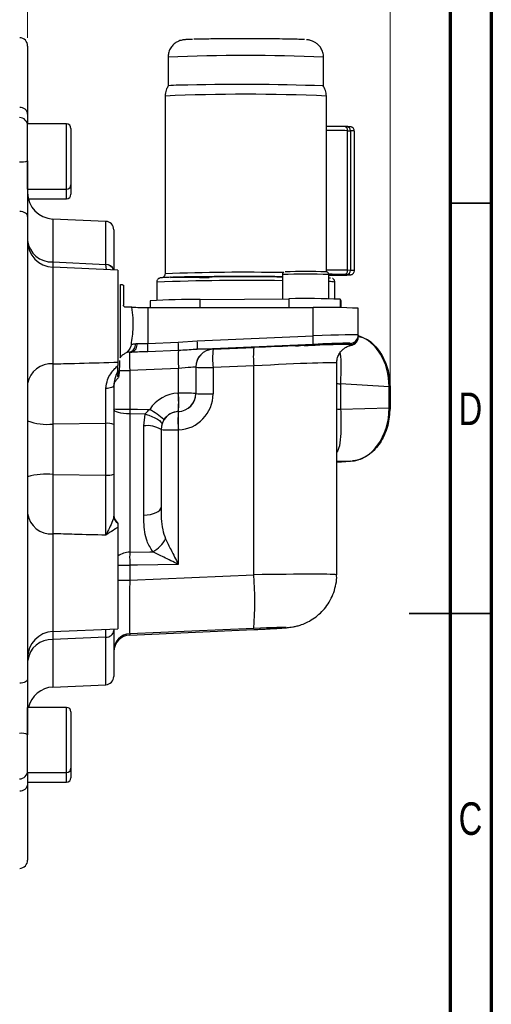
# Model space of a CAD drawing. Header units: inches. Extents: x 0.6 to 16.3, y 0.2 to 11.5.
# Tile 17 of 18: x 14.1 to 16.3, y 4 to 8.7. Entities that reach past the tile are written whole.
import ezdxf

# ---------------------------------------------------------------- set-up
doc = ezdxf.new("R2010")
doc.units = ezdxf.units.IN
doc.header["$MEASUREMENT"] = 0
doc.styles.add('SLDTEXTSTYLE0', font='TXT', dxfattribs={"width": 0.75})
doc.dimstyles.new('SLDDIMSTYLE0', dxfattribs={"dimtxt": 0.137795, "dimasz": 0.14, "dimexe": 0, "dimexo": 0.0625, "dimgap": 0.034449, "dimtad": 0, "dimdec": 1, "dimlfac": 1.5, "dimrnd": 1e-09, "dimzin": 12, "dimdsep": 46, "dimtxsty": 'SLDTEXTSTYLE0', "dimblk1": 'CLOSED', "dimblk2": 'CLOSED', "dimsah": 1, "dimcen": 0.09, "dimadec": 0, "dimazin": 3, "dimtfac": 1, "dimtdec": 1, "dimtofl": 0, "dimtmove": 0, "dimatfit": 3, "dimldrblk": 'CLOSED', "dimfxl": 0, "dimfrac": 2, "dimtolj": 1, "dimtzin": 12, "dimarcsym": 0})
doc.dimstyles.new('SLDDIMSTYLE1', dxfattribs={"dimtxt": 0.137795, "dimasz": 0.14, "dimexe": 0, "dimexo": 0.0625, "dimgap": 0.034449, "dimtad": 0, "dimdec": 1, "dimlfac": 1.5, "dimrnd": 1e-09, "dimzin": 12, "dimdsep": 46, "dimtxsty": 'SLDTEXTSTYLE0', "dimblk1": 'CLOSED', "dimblk2": 'CLOSED', "dimsah": 1, "dimcen": 0.09, "dimadec": 0, "dimazin": 3, "dimtfac": 1, "dimtofl": 0, "dimtmove": 0, "dimatfit": 3, "dimldrblk": 'CLOSED', "dimfxl": 0, "dimfrac": 2, "dimtolj": 1, "dimtzin": 12, "dimarcsym": 0})

# ---------------------------------------------------------------- blocks, each defined once
blk = doc.blocks.new('_Closed')
at = {"color": 0, "linetype": 'ByBlock', "lineweight": -2}
for p, q in [((-1, 0.166667), (0, 0)), ((-1, 0.166667), (-1, -0.166667)), ((0, 0), (-1, -0.166667)), ((0, 0), (-1, 0))]:
    blk.add_line(p, q, dxfattribs=at)
blk = doc.blocks.new('_D_2')
at = {"color": 7, "linetype": 'Continuous', "lineweight": 0}
for p, q in [((13.145, 9.285), (13.103, 9.285)), ((13.103, 9.285), (13.103, 9.0662)), ((13.3486, 9.285), (13.3906, 9.285)), ((13.3906, 9.285), (13.3906, 9.0662)), ((14.1134, 8.6083), (14.1134, 9.1259)), ((12.3971, 9.0865), (12.9822, 9.0865)), ((14.1134, 9.0865), (13.5114, 9.0865)), ((13.103, 9.0662), (13.145, 9.0662)), ((13.3906, 9.0662), (13.3486, 9.0662))]:
    blk.add_line(p, q, dxfattribs=at)
at = {"color": 7, "linetype": 'Continuous', "lineweight": 18, "xscale": 0.14, "yscale": 0.14, "rotation": 180.0000000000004}
blk.add_blockref('_Closed', (12.3971, 9.0865), dxfattribs=at)
at = {"color": 7, "linetype": 'Continuous', "lineweight": 18, "xscale": 0.14, "yscale": 0.14}
blk.add_blockref('_Closed', (14.1134, 9.0865), dxfattribs=at)
at = {"color": 7, "linetype": 'Continuous', "lineweight": 18, "char_height": 0.1378, "attachment_point": 1, "style": 'SLDTEXTSTYLE0'}
for s, insert in [('65', (13.145, 9.2439)), ('2.6', (13.1196, 9.0377))]:
    blk.add_mtext(s, dxfattribs=dict(at, insert=insert))
blk = doc.blocks.new('_D_3')
at = {"color": 7, "linetype": 'Continuous', "lineweight": 0}
for p, q in [((13.5365, 9.8035), (13.4946, 9.8035)), ((13.4946, 9.8035), (13.4946, 9.5848)), ((13.842, 9.8035), (13.884, 9.8035)), ((13.884, 9.8035), (13.884, 9.5848)), ((12.3971, 9.6239), (12.3971, 9.6444)), ((15.8524, 6.9455), (15.8524, 9.6444)), ((12.3971, 9.6051), (13.3737, 9.6051)), ((15.8524, 9.6051), (14.0048, 9.6051)), ((13.4946, 9.5848), (13.5365, 9.5848)), ((13.884, 9.5848), (13.842, 9.5848))]:
    blk.add_line(p, q, dxfattribs=at)
at = {"color": 7, "linetype": 'Continuous', "lineweight": 18, "xscale": 0.14, "yscale": 0.14, "rotation": 180.0000000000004}
blk.add_blockref('_Closed', (12.3971, 9.6051), dxfattribs=at)
at = {"color": 7, "linetype": 'Continuous', "lineweight": 18, "xscale": 0.14, "yscale": 0.14}
blk.add_blockref('_Closed', (15.8524, 9.6051), dxfattribs=at)
at = {"color": 7, "linetype": 'Continuous', "lineweight": 18, "char_height": 0.1378, "attachment_point": 1, "style": 'SLDTEXTSTYLE0'}
for s, insert in [('132', (13.5365, 9.7624)), ('5.2', (13.562, 9.5562))]:
    blk.add_mtext(s, dxfattribs=dict(at, insert=insert))

msp = doc.modelspace()

# ---------------------------------------------------------------- linework, layer by layer
at = {"color": 7, "linetype": 'Continuous', "lineweight": 70}
for p, q in [((16.3386, 11.4961), (16.3386, 0.1969)), ((16.1417, 11.2992), (16.1417, 0.3937))]:
    msp.add_line(p, q, dxfattribs=at)
at = {"color": 7, "linetype": 'Continuous', "lineweight": 25}
for p, q in [((14.9047, 8.6012), (14.9021, 8.6011)), ((14.1134, 8.5689), (14.1134, 8.2415)), ((14.7873, 8.5156), (14.7873, 8.3777)), ((15.5329, 8.3777), (15.5329, 8.5156)), ((14.773, 8.3289), (14.773, 7.4763)), ((15.5473, 7.4842), (15.5473, 8.3289)), ((14.3001, 8.1951), (14.1134, 8.1951)), ((14.1134, 7.8824), (14.1134, 8.1951)), ((14.3214, 8.1738), (14.3214, 7.9038)), ((15.6323, 8.1828), (15.6317, 8.1828)), ((15.6454, 8.1824), (15.6323, 8.1828)), ((15.6491, 7.493), (15.6491, 8.163)), ((15.6491, 8.163), (15.6623, 8.1626)), ((15.6623, 8.1626), (15.6623, 7.4927)), ((15.6813, 7.4915), (15.6813, 8.1614)), ((14.3214, 7.9038), (14.3214, 7.8576)), ((14.1134, 7.8824), (14.3001, 7.8824)), ((14.1169, 7.8362), (14.3001, 7.8362)), ((14.1134, 7.7518), (14.1134, 5.5338)), ((14.4885, 7.7279), (14.2346, 7.739)), ((14.5268, 7.688), (14.5268, 7.4934)), ((14.1134, 7.5704), (14.1134, 7.5704)), ((14.2346, 7.5332), (14.4885, 7.5216)), ((14.4885, 7.5202), (14.4885, 7.5216)), ((14.5468, 7.494), (14.2346, 7.5077)), ((14.5468, 7.494), (14.5468, 7.0521)), ((15.3358, 7.4723), (15.3358, 7.3564)), ((15.5589, 7.3563), (15.5589, 7.4723)), ((15.5589, 7.4693), (15.5952, 7.4696)), ((15.6449, 7.4725), (15.6317, 7.4729)), ((15.6449, 7.4725), (15.657, 7.4719)), ((15.6623, 7.4927), (15.6491, 7.493)), ((14.5568, 7.4256), (14.5568, 7.0724)), ((14.559, 7.4237), (14.5568, 7.4256)), ((14.5686, 7.423), (14.559, 7.4237)), ((14.5686, 7.423), (14.5734, 7.4222)), ((14.5734, 7.4222), (14.5734, 7.326)), ((14.7329, 7.4363), (14.7329, 7.3489)), ((15.5873, 7.3557), (15.5873, 7.4363)), ((14.7018, 7.3462), (14.7018, 7.3151)), ((14.9409, 7.3528), (15.3676, 7.3566)), ((15.6184, 7.3462), (15.614, 7.3542)), ((15.6184, 7.3137), (15.6184, 7.3462)), ((14.614, 7.316), (14.5834, 7.316)), ((14.6897, 7.3151), (14.6897, 7.1416)), ((14.6897, 7.3151), (15.4833, 7.3145)), ((15.4833, 7.1784), (15.4833, 7.3145)), ((15.7001, 7.1824), (15.7001, 7.3108)), ((15.7001, 7.1824), (15.7001, 7.1767)), ((14.6111, 7.1368), (14.6073, 7.1236)), ((14.6897, 7.1416), (14.8362, 7.1479)), ((14.8362, 7.1479), (14.9276, 7.1545)), ((14.9276, 7.1545), (15.4833, 7.1784)), ((15.4833, 7.1378), (14.9276, 7.1139)), ((15.6619, 7.1367), (15.6619, 7.1425)), ((15.7001, 7.1767), (15.7001, 7.1732)), ((14.5888, 7.0991), (14.5801, 7.0938)), ((14.6033, 7.1004), (14.6138, 7.1009)), ((14.6033, 7.1006), (14.6033, 7.1004)), ((14.8365, 7.1083), (14.69, 7.102)), ((15.003, 7.1142), (15.1983, 7.1226)), ((15.003, 7.1148), (15.003, 7.1142)), ((14.5468, 7.0521), (14.5468, 7.0368)), ((15.5968, 6.0321), (15.5968, 7.0487)), ((14.5468, 7.0129), (14.5468, 7.0368)), ((14.8372, 7.0224), (14.6033, 7.0124)), ((14.6033, 7.0124), (14.6033, 6.8264)), ((14.8372, 6.9036), (14.8372, 7.0224)), ((14.9201, 7.0283), (14.9201, 6.9022)), ((15.1983, 7.0346), (15.003, 7.0262)), ((15.003, 7.0262), (15.003, 6.9001)), ((15.1983, 6.0322), (15.1983, 7.0346)), ((15.6156, 6.9488), (15.6156, 6.8272)), ((15.848, 6.9341), (15.6156, 6.9488)), ((14.8363, 6.9036), (14.8372, 6.9036)), ((14.9201, 6.9022), (14.9201, 6.9016)), ((15.848, 6.8328), (15.848, 6.9341)), ((15.8524, 6.934), (15.8524, 6.9061)), ((15.8524, 6.9061), (15.8524, 6.9061)), ((15.8524, 6.9061), (15.8524, 6.8327)), ((14.6033, 6.8264), (14.6033, 6.8037)), ((14.6033, 6.8037), (14.6033, 6.1407)), ((14.6779, 6.8032), (14.6033, 6.8037)), ((14.6706, 6.7462), (14.6779, 6.8032)), ((14.8372, 6.8156), (14.8363, 6.8156)), ((14.8363, 6.8156), (14.8363, 6.8151)), ((14.8363, 6.8151), (14.8372, 6.8151)), ((14.8372, 6.8151), (14.8372, 6.8156)), ((15.6156, 6.8272), (15.848, 6.8328)), ((15.8524, 6.8327), (15.8524, 6.8312)), ((15.8524, 6.8312), (15.8524, 6.8312)), ((14.4885, 6.7585), (14.2346, 6.7555)), ((14.2346, 6.7555), (14.2346, 6.5139)), ((14.4885, 6.5104), (14.4885, 6.7585)), ((14.5268, 6.7534), (14.5268, 6.5142)), ((14.6706, 6.3186), (14.6706, 6.7462)), ((14.7571, 6.7541), (14.7534, 6.7294)), ((14.7534, 6.7294), (14.7534, 6.3571)), ((14.8363, 6.7271), (14.8363, 6.0822)), ((14.8372, 6.7271), (14.8363, 6.7271)), ((15.5989, 6.5733), (15.662, 6.577)), ((15.6001, 6.5734), (15.6632, 6.577)), ((15.6632, 6.577), (15.6727, 6.5783)), ((14.2346, 6.5139), (14.4885, 6.5104)), ((14.5468, 6.26), (14.5468, 5.7733)), ((14.6033, 6.0781), (14.6033, 6.0066)), ((14.6033, 6.0066), (15.1983, 6.0322)), ((14.2346, 5.7596), (14.5468, 5.7733)), ((14.5268, 5.7724), (14.5268, 5.7645)), ((14.5268, 5.7645), (14.5268, 5.5446)), ((15.1983, 5.7749), (14.6033, 5.7494)), ((14.6033, 5.7431), (15.1983, 5.7696)), ((14.4885, 5.7327), (14.2346, 5.7212)), ((14.6033, 5.7494), (14.6033, 5.7431)), ((14.1134, 5.6622), (14.1134, 5.6622)), ((14.2346, 5.4935), (14.4885, 5.5046)), ((14.3001, 5.3963), (14.1134, 5.3963)), ((14.1134, 5.0836), (14.1134, 5.3963)), ((14.3214, 5.3749), (14.3214, 5.1049)), ((14.3214, 5.1049), (14.3214, 5.0588)), ((14.1134, 5.0836), (14.3001, 5.0836)), ((14.1134, 5.0374), (14.3001, 5.0374)), ((14.1134, 5.0277), (14.1134, 4.6636))]:
    msp.add_line(p, q, dxfattribs=at)
at = {"color": 8, "linetype": 'Continuous', "lineweight": 25}
for p, q in [((14.3001, 7.8824), (14.3001, 8.1951)), ((14.3001, 7.8362), (14.3001, 7.8824)), ((14.2346, 7.739), (14.2346, 7.5332)), ((14.4885, 7.5216), (14.4885, 7.7279)), ((14.2346, 7.5332), (14.2342, 7.5075)), ((14.4917, 7.4964), (14.4885, 7.5202)), ((14.2346, 7.5077), (14.2346, 7.044)), ((14.9409, 7.3149), (14.9409, 7.3528)), ((15.3676, 7.3566), (15.3676, 7.3146)), ((15.614, 7.3542), (15.614, 7.3137)), ((15.6184, 7.3137), (15.6184, 7.3462)), ((15.662, 7.1329), (15.6675, 7.1339)), ((14.6033, 7.1006), (14.5886, 7.099)), ((14.6033, 7.1004), (14.5927, 7.0992)), ((15.662, 6.577), (15.5968, 6.5754)), ((14.2346, 6.229), (14.2346, 5.7596)), ((14.2346, 5.7212), (14.2346, 5.4935)), ((14.4885, 5.5046), (14.4885, 5.7327)), ((14.3001, 5.0836), (14.3001, 5.3963)), ((14.3001, 5.0374), (14.3001, 5.0836))]:
    msp.add_line(p, q, dxfattribs=at)
at = {"color": 7, "linetype": 'Continuous', "lineweight": 35}
for p, q in [((16.1417, 7.815), (16.3386, 7.815)), ((16.3386, 5.8465), (15.9449, 5.8465)), ((16.1417, 5.8465), (16.3386, 5.8465))]:
    msp.add_line(p, q, dxfattribs=at)
at = {"color": 7, "linetype": 'Continuous', "lineweight": 25, "flags": 128}
for points in [[(14.1134, 7.7518), (14.1127, 7.7562), (14.1106, 7.7604), (14.1071, 7.7644), (14.1023, 7.7678), (14.0966, 7.7707), (14.09, 7.7729), (14.0827, 7.7744), (14.0752, 7.775)], [(14.6033, 6.8037), (14.5882, 6.8043), (14.5738, 6.8057), (14.5605, 6.8078), (14.549, 6.8106), (14.5395, 6.8139), (14.5325, 6.8177), (14.5282, 6.8218), (14.5268, 6.826)], [(14.6033, 6.8264), (14.6402, 6.8262), (14.6991, 6.8258)], [(14.6779, 6.8032), (14.6944, 6.7979), (14.7101, 6.7919), (14.7243, 6.7853), (14.7365, 6.7785), (14.7462, 6.7717), (14.7531, 6.7652), (14.7567, 6.7593), (14.7571, 6.7541)], [(14.6706, 6.3186), (14.6869, 6.3197), (14.7025, 6.322), (14.7169, 6.3257), (14.7294, 6.3305), (14.7396, 6.3362), (14.7472, 6.3427), (14.7519, 6.3498), (14.7534, 6.3571)], [(14.6033, 6.1407), (14.6999, 6.1425), (14.7141, 6.1428)], [(14.8363, 6.0822), (14.6408, 6.0787), (14.6033, 6.0781)], [(14.1134, 5.5338), (14.1127, 5.5296), (14.1106, 5.5256), (14.1071, 5.5218), (14.1023, 5.5185), (14.0966, 5.5157), (14.09, 5.5136), (14.0827, 5.5122), (14.0752, 5.5117)]]:
    msp.add_lwpolyline(points, dxfattribs=at)
at = {"color": 7, "linetype": 'Continuous', "lineweight": 25}
for centre, radius, start, end in [((14.0734, 8.5689), 0.04, 360, 87.5), ((14.8299, 8.0954), 0.2856, 88.2282, 98.5763), ((15.1371, -2.675), 11.0598, 87.94909, 91.54594), ((15.1601, -0.4546), 8.7921, 87.47618, 92.52382), ((14.0768, 8.238), 0.0368, 5.4248, 92.5663), ((14.0734, 8.1861), 0.04, 0, 89), ((14.3001, 8.1738), 0.0213, 0, 90), ((14.0837, 8.0907), 0.0776, 262.9456, 292.5731), ((14.3001, 7.9038), 0.0213, 270, 0), ((14.2401, 7.8656), 0.1267, 180, 267.5), ((14.3001, 7.8576), 0.0213, 270, 0), ((14.4868, 7.688), 0.04, 360, 87.5), ((14.2285, 7.6487), 0.1157, 186.0334, 273.0291), ((14.2401, 7.6342), 0.1267, 180, 267.5), ((15.4474, 5.1476), 2.34, 87.5927, 92.4091), ((15.6301, 7.4919), 0.019, 274.8356, 3.5724), ((15.6433, 7.4915), 0.019, 274.8356, 3.5724), ((14.8957, 4.6725), 2.6806, 89.0333, 94.1487), ((15.4493, 3.0828), 4.2746, 87.7927, 91.0955), ((14.6812, 9.9115), 2.5964, 268.5164, 270.186), ((15.536, 4.0782), 3.2368, 87.0931, 90.9317), ((15.6601, 7.1824), 0.04, 272.4959, 359.9963), ((14.5948, 7.1357), 0.0361, 283.5248, 8.4378), ((14.6027, 7.1347), 0.0357, 288.0996, 10.6235), ((14.3322, 7.1189), 0.3582, 357.2969, 3.6356), ((14.4788, 7.1251), 0.3582, 357.2969, 3.6356), ((14.6879, 7.1342), 0.2406, 355.1574, 4.8426), ((15.2436, 7.1581), 0.2406, 355.1574, 4.8426), ((15.6601, 7.1767), 0.04, 272.4959, 359.9963), ((15.6601, 7.1732), 0.04, 280.6104, 359.997), ((15.6117, 7.0717), 0.776, 177.2969, 183.6356), ((15.0068, 7.0283), 0.0867, 92.4959, 179.9963), ((15.0068, 7.0276), 0.0867, 92.4959, 179.9963), ((15.5224, 7.0702), 0.5212, 175.1574, 184.8426), ((15.7176, 7.0786), 0.5212, 175.1574, 184.8426), ((14.2244, 6.932), 0.1124, 84.8149, 170.7733), ((14.9829, 8.2636), 1.2376, 267.0931, 270.9317), ((14.317, 6.8596), 0.5212, 355.1574, 4.8426), ((14.8573, 5.6662), 1.2376, 87.0931, 90.9317), ((14.3179, 6.8596), 0.5212, 355.1574, 4.8426), ((14.8334, 6.9022), 0.0867, 272.4959, 359.9963), ((14.9829, 8.1376), 1.2376, 267.0931, 270.9317), ((15.8246, 5.739), 1.1954, 88.6694, 88.8787), ((14.5847, 7.9687), 1.1424, 267.0931, 270.9317), ((14.4043, 6.3409), 0.5675, 50.1777, 58.7021), ((14.8401, 6.7285), 0.0867, 92.4959, 179.9963), ((15.3557, 6.7711), 0.5212, 175.1574, 184.8426), ((15.3566, 6.7711), 0.5212, 175.1574, 184.8426), ((15.8246, 5.6375), 1.1955, 88.6696, 88.8787), ((14.2057, 7.0079), 0.2541, 248.7107, 276.5274), ((14.4976, 6.6811), 0.078, 68.0624, 96.7066), ((14.6898, 6.6282), 0.1196, 57.8496, 99.2523), ((14.8162, 7.9645), 1.2376, 267.0931, 270.9317), ((15.598, 6.609), 0.0357, 271.3718, 273.2909), ((15.6611, 6.6127), 0.0357, 271.3718, 273.2909), ((14.2055, 6.1781), 0.3371, 85.0416, 105.8419), ((14.4977, 6.6123), 0.1022, 264.8419, 286.516), ((14.2256, 6.342), 0.1133, 188.2414, 274.5658), ((14.5668, 6.3174), 0.04, 180, 240), ((14.5663, 6.3147), 0.0396, 180.1037, 240.368), ((14.6536, 6.2633), 0.1348, 296.6457, 334.4225), ((13.6802, 5.9036), 1.5236, 355.1574, 4.8426), ((14.4908, 5.7688), 0.0362, 266.3253, 353.0764), ((14.2401, 5.6331), 0.1267, 92.5, 180), ((14.2274, 5.6067), 0.1147, 86.3966, 173.1772), ((14.6068, 5.6695), 0.08, 92.4959, 179.9963), ((14.6068, 5.6632), 0.08, 92.4047, 180), ((14.6068, 5.6632), 0.08, 92.4959, 179.9963), ((14.4868, 5.5446), 0.04, 272.5, 0), ((14.2401, 5.367), 0.1267, 92.5, 166.6146), ((14.3001, 5.3749), 0.0213, 0, 90), ((14.0836, 5.2075), 0.0644, 62.345, 98.4187), ((14.3001, 5.1049), 0.0213, 270, 0), ((14.0734, 5.0926), 0.04, 271, 0), ((14.3001, 5.0588), 0.0213, 270, 0), ((14.0772, 5.0316), 0.0365, 266.8775, 353.8409), ((14.0734, 4.6636), 0.04, 272.5, 0)]:
    msp.add_arc(centre, radius, start, end, dxfattribs=at)
at = {"color": 8, "linetype": 'Continuous', "lineweight": 25}
for centre, radius, start, end in [((15.1601, -0.2515), 8.7751, 87.565, 92.435), ((15.6304, 8.1642), 0.0187, 356.2739, 84.3301), ((15.6436, 8.1638), 0.0187, 356.2739, 84.3301), ((15.5431, 3.4479), 4.7162, 88.7123, 89.9496), ((15.6659, 8.068), 0.0946, 80.6225, 92.2161), ((14.49, 7.4839), 0.0377, 17.0219, 92.3023), ((14.4899, 7.4822), 0.0381, 19.5719, 91.9989), ((15.158, -2.6486), 10.1322, 88.95285, 92.17812), ((15.4473, 4.8726), 2.6021, 87.5431, 92.4569), ((15.5461, 3.0344), 4.4599, 88.6768, 89.9852), ((15.6659, 7.3978), 0.0949, 80.6446, 92.2015), ((15.1495, -3.3693), 10.8137, 89.01321, 92.20824), ((14.8683, 4.3214), 3.137, 87.8786, 91.2786), ((15.5613, 7.3045), 0.1343, 78.8135, 91.0284), ((14.5697, 7.1349), 0.0393, 309.4175, 343.2974), ((14.6026, 10.5975), 3.5851, 269.1876, 270.0109), ((15.6185, 7.3011), 0.3523, 266.4619, 269.5272), ((15.6185, 7.1795), 0.3523, 266.4619, 269.5272), ((14.6034, 6.0472), 0.0935, 90.049, 127.2649), ((14.6, 9.2405), 3.1624, 269.0362, 270.0601), ((14.6, 9.169), 3.1624, 269.0362, 270.0601)]:
    msp.add_arc(centre, radius, start, end, dxfattribs=at)
at = {"color": 7, "linetype": 'Continuous', "lineweight": 25}
for centre, major_axis, ratio, start_param, end_param in [((15.4734, 7.1743), (0.2267, 0.0082), 0.016481, 6.282593, 7.809756), ((14.6934, 7.146), (0.0867, 0.0055), 0.016435, 3.89953, 4.013235), ((15.4534, 7.1334), (0.0551, 0.0024), 0.01647, 4.473859, 10.189164), ((15.1763, 7.1133), (0.5033, 0.022), 0.01647, 0.266081, 1.017644), ((15.4752, 7.1343), (0.1867, 0.0082), 0.01647, 0.500115, 1.526444), ((15.654, 6.9314), (0.0088, 0.2532), 0.765616, 4.749458, 6.082251), ((14.6068, 7.0138), (-0.0034, 0.0866), 0.040884, 0.016638, 1.585532), ((14.6952, 7.106), (0.1267, 0.0055), 0.01647, 3.89986, 4.013565), ((14.8297, 7.1073), (0.1733, 0.0076), 0.01647, 6.282466, 7.252924), ((15.1763, 7.1133), (0.5033, 0.022), 0.01647, 1.079008, 1.526444), ((14.8334, 7.0207), (0.0867, 0.0076), 0.016377, 6.281755, 7.808918), ((14.8439, 6.7304), (0.1335, -0.1107), 0.999267, 2.306254, 3.251504), ((14.8334, 6.9017), (0.0641, -0.0584), 0.998554, 5.493952, 7.021116), ((14.8297, 6.9003), (0.1335, -0.1107), 0.999267, 5.447847, 6.97501), ((14.8401, 6.729), (0.0641, -0.0584), 0.998554, 2.35236, 3.297609), ((15.654, 6.8301), (0.0012, 0.2534), 0.765933, 3.189242, 4.726618), ((14.6068, 6.0031), (0.0034, 0.2537), 0.013942, 1.556984, 3.125877), ((15.1912, 5.7719), (0.1633, 0.0071), 0.01647, 4.755303, 7.809629)]:
    msp.add_ellipse(centre, major_axis=major_axis, ratio=ratio, start_param=start_param, end_param=end_param, dxfattribs=at)
at = {"color": 8, "linetype": 'Continuous', "lineweight": 25}
for centre, major_axis, ratio, start_param, end_param in [((15.4752, 7.1343), (0.1867, 0.0082), 0.01647, 6.282466, 6.7833), ((15.1801, 7.0268), (0.4167, 0.022), 0.016456, 6.282263, 7.80948), ((15.1801, 6.025), (0.4167, 0.0071), 0.016497, 6.282956, 7.810066)]:
    msp.add_ellipse(centre, major_axis=major_axis, ratio=ratio, start_param=start_param, end_param=end_param, dxfattribs=at)
at = {"color": 7, "linetype": 'Continuous', "lineweight": 25}
for points, knots in [([(14.9021, 8.6011), (14.8983, 8.601), (14.8862, 8.6007), (14.8753, 8.6001), (14.8662, 8.5994), (14.8592, 8.5985), (14.8504, 8.5969), (14.8379, 8.5928), (14.8238, 8.5854), (14.8091, 8.5731), (14.7965, 8.5557), (14.7884, 8.5359), (14.7881, 8.5219), (14.7879, 8.5157)], [0, 0, 0, 0, 0.09257, 0.298759, 0.41376, 0.476171, 0.535818, 0.588164, 0.656326, 0.739088, 0.826125, 0.922871, 1, 1, 1, 1]), ([(15.4426, 8.5999), (15.4403, 8.6001), (15.4341, 8.6006), (15.4084, 8.6015), (15.3659, 8.6024), (15.3214, 8.603), (15.2866, 8.6033), (15.2646, 8.6034), (15.2439, 8.6035), (15.224, 8.6036), (15.2069, 8.6037), (15.1896, 8.6037), (15.1778, 8.6037), (15.1704, 8.6037), (15.158, 8.6037), (15.1362, 8.6037), (15.1127, 8.6037), (15.0966, 8.6036), (15.0868, 8.6036), (15.0798, 8.6036), (15.0717, 8.6035), (15.0638, 8.6035), (15.0548, 8.6034), (15.0338, 8.6033), (15.0029, 8.603), (14.9646, 8.6025), (14.9337, 8.602), (14.918, 8.6016), (14.9106, 8.6014)], [0, 0, 0, 0, 0.0526179, 0.1455963, 0.244425, 0.3490984, 0.3834686, 0.4141842, 0.452189, 0.4771965, 0.5022043, 0.5272028, 0.5522008, 0.552967, 0.5590168, 0.6052635, 0.646521, 0.661018, 0.6755151, 0.6900123, 0.6922975, 0.7117201, 0.7259759, 0.7334841, 0.8089931, 0.8751807, 0.941244, 1, 1, 1, 1]), ([(15.5324, 8.5154), (15.5325, 8.5171), (15.5336, 8.5268), (15.5289, 8.5436), (15.5194, 8.5627), (15.5071, 8.5768), (15.4942, 8.5866), (15.4818, 8.5929), (15.4715, 8.5963), (15.4641, 8.598), (15.458, 8.5989), (15.4542, 8.5994), (15.4516, 8.5995), (15.4509, 8.5996)], [0, 0, 0, 0, 0.031552, 0.188766, 0.322895, 0.440991, 0.545484, 0.636511, 0.713311, 0.776049, 0.84399, 0.957392, 1, 1, 1, 1]), ([(14.7887, 8.3789), (14.7858, 8.3739), (14.7783, 8.361), (14.7733, 8.3435), (14.7736, 8.3317), (14.7737, 8.329)], [0, 0, 0, 0, 0.331285, 0.844157, 1, 1, 1, 1]), ([(15.5471, 8.3295), (15.5461, 8.3386), (15.5441, 8.3559), (15.5362, 8.3712), (15.5324, 8.3785)], [0, 0, 0, 0, 0.530542, 1, 1, 1, 1]), ([(14.1134, 8.2415), (14.1134, 8.2388), (14.1134, 8.2248), (14.1134, 8.207), (14.1134, 8.1983), (14.1134, 8.1951)], [0, 0, 0, 0, 0.132193, 0.680599, 1, 1, 1, 1]), ([(15.6005, 8.1834), (15.5984, 8.1834), (15.5913, 8.1835), (15.5778, 8.1836), (15.562, 8.1838), (15.5519, 8.1838), (15.5473, 8.1838)], [0, 0, 0, 0, 0.137271, 0.48032, 0.763512, 1, 1, 1, 1]), ([(15.6317, 8.1828), (15.623, 8.183), (15.6142, 8.1832), (15.6008, 8.1834), (15.6005, 8.1834)], [0, 0, 0, 0, 0.9783, 1, 1, 1, 1]), ([(15.681, 8.1616), (15.681, 8.1634), (15.6809, 8.1678), (15.6776, 8.1737), (15.6731, 8.1778), (15.6691, 8.1799), (15.6651, 8.1812), (15.6625, 8.1815), (15.6593, 8.1819), (15.6542, 8.1821), (15.6481, 8.1823), (15.6451, 8.1824)], [0, 0, 0, 0, 0.062433, 0.150916, 0.226941, 0.273252, 0.317919, 0.421742, 0.569256, 0.787687, 1, 1, 1, 1]), ([(14.1134, 8.019), (14.1134, 8.0141), (14.1134, 7.9886), (14.1134, 7.9414), (14.1134, 7.877), (14.1134, 7.8118), (14.1134, 7.772), (14.1134, 7.7518)], [0, 0, 0, 0, 0.053201, 0.273346, 0.499857, 0.74544, 1, 1, 1, 1]), ([(14.7727, 7.4765), (14.7726, 7.4745), (14.7725, 7.4701), (14.7693, 7.4643), (14.7651, 7.4603), (14.7602, 7.4576), (14.758, 7.4573), (14.7585, 7.4573), (14.7588, 7.4573)], [0, 0, 0, 0, 0.114213, 0.256163, 0.374032, 0.492176, 0.758272, 1, 1, 1, 1]), ([(15.3423, 7.4836), (15.3416, 7.4832), (15.3398, 7.4821), (15.3374, 7.4791), (15.3358, 7.4756), (15.336, 7.4732), (15.336, 7.4723)], [0, 0, 0, 0, 0.182496, 0.48174, 0.817189, 1, 1, 1, 1]), ([(15.5588, 7.4723), (15.5588, 7.4725), (15.5591, 7.4743), (15.558, 7.4774), (15.556, 7.4807), (15.5537, 7.4829), (15.5515, 7.4842), (15.5504, 7.4846), (15.5499, 7.4848)], [0, 0, 0, 0, 0.032005, 0.312854, 0.535215, 0.723468, 0.884261, 1, 1, 1, 1]), ([(15.6317, 7.4729), (15.6249, 7.4731), (15.6117, 7.4734), (15.5914, 7.4736), (15.5815, 7.4737)], [0, 0, 0, 0, 0.513116, 1, 1, 1, 1]), ([(15.5954, 7.4696), (15.5957, 7.4696), (15.602, 7.4697), (15.6132, 7.4698), (15.6279, 7.47), (15.6401, 7.4703), (15.6494, 7.4706), (15.6559, 7.4708), (15.6602, 7.4711), (15.6628, 7.4713), (15.6656, 7.4718), (15.6691, 7.4729), (15.6723, 7.4746), (15.676, 7.4775), (15.6796, 7.4825), (15.6815, 7.4878), (15.6811, 7.491), (15.681, 7.4917)], [0, 0, 0, 0, 0.006717, 0.13208, 0.259056, 0.382186, 0.498464, 0.604792, 0.69828, 0.777413, 0.82375, 0.848074, 0.868571, 0.897763, 0.938969, 0.986104, 1, 1, 1, 1]), ([(14.8045, 7.4596), (14.8027, 7.4595), (14.7944, 7.4593), (14.783, 7.4589), (14.7706, 7.4583), (14.7617, 7.4578), (14.7557, 7.4573), (14.7513, 7.4566), (14.7481, 7.4563), (14.7424, 7.4537), (14.7382, 7.4503), (14.7348, 7.4454), (14.7327, 7.4403), (14.7331, 7.437), (14.7332, 7.4361)], [0, 0, 0, 0, 0.047, 0.2151, 0.373632, 0.520171, 0.652085, 0.767565, 0.862442, 0.898587, 0.92495, 0.952972, 0.986964, 1, 1, 1, 1]), ([(14.8091, 7.4597), (14.8228, 7.4601), (14.8511, 7.4608), (14.9091, 7.4617), (14.9784, 7.4624), (15.0571, 7.4629), (15.1401, 7.4631), (15.2219, 7.463), (15.2882, 7.4627), (15.3237, 7.4624), (15.3358, 7.4623)], [0, 0, 0, 0, 0.123063, 0.253498, 0.389356, 0.528096, 0.666837, 0.802695, 0.933129, 1, 1, 1, 1]), ([(15.3358, 7.4623), (15.3237, 7.4624), (15.2881, 7.4627), (15.2219, 7.463), (15.1401, 7.4631), (15.0571, 7.4629), (14.9785, 7.4624), (14.9091, 7.4617), (14.8511, 7.4608), (14.8229, 7.4601), (14.8091, 7.4597)], [0, 0, 0, 0, 0.066928, 0.197355, 0.333204, 0.471936, 0.610668, 0.746517, 0.876944, 1, 1, 1, 1]), ([(15.5589, 7.4575), (15.5633, 7.4572), (15.5679, 7.4569), (15.5668, 7.4566), (15.5667, 7.4566)], [0, 0, 0, 0, 0.943301, 1, 1, 1, 1]), ([(15.587, 7.4366), (15.587, 7.4383), (15.5869, 7.4428), (15.5836, 7.4487), (15.579, 7.4529), (15.577, 7.4539), (15.576, 7.4543)], [0, 0, 0, 0, 0.200963, 0.528599, 0.783521, 1, 1, 1, 1]), ([(14.5834, 7.316), (14.5824, 7.3161), (14.5802, 7.3163), (14.5773, 7.3179), (14.575, 7.3203), (14.5737, 7.3231), (14.5735, 7.3251), (14.5734, 7.326)], [0, 0, 0, 0, 0.202146, 0.404171, 0.609672, 0.823738, 1, 1, 1, 1]), ([(14.6111, 7.1368), (14.6129, 7.15), (14.6166, 7.1768), (14.6207, 7.2203), (14.6201, 7.2676), (14.6161, 7.2991), (14.614, 7.316)], [0, 0, 0, 0, 0.232028, 0.470172, 0.716724, 1, 1, 1, 1]), ([(14.6111, 7.1368), (14.6121, 7.1372), (14.6164, 7.1389), (14.6245, 7.1401), (14.6306, 7.141)], [0, 0, 0, 0, 0.246012, 1, 1, 1, 1]), ([(14.6377, 7.1413), (14.6458, 7.1412), (14.6615, 7.1409), (14.6804, 7.1414), (14.6897, 7.1416)], [0, 0, 0, 0, 0.513147, 1, 1, 1, 1]), ([(15.6557, 7.1316), (15.6593, 7.1321), (15.6642, 7.1327), (15.6719, 7.1346), (15.6794, 7.1378), (15.6878, 7.1435), (15.6954, 7.1532), (15.7, 7.1639), (15.6996, 7.1709), (15.6994, 7.1731)], [0, 0, 0, 0, 0.420827, 0.565341, 0.65009, 0.733118, 0.835195, 0.948002, 1, 1, 1, 1]), ([(15.6675, 7.1339), (15.6671, 7.1345), (15.6665, 7.1355), (15.6632, 7.1364), (15.6619, 7.1367)], [0, 0, 0, 0, 0.602399, 1, 1, 1, 1]), ([(15.7007, 7.1753), (15.7102, 7.1735), (15.7412, 7.1675), (15.7869, 7.128), (15.8293, 7.0634), (15.8498, 6.994), (15.8517, 6.9498), (15.8524, 6.934)], [0, 0, 0, 0, 0.109983, 0.359958, 0.609974, 0.860053, 1, 1, 1, 1]), ([(14.5568, 7.0724), (14.5589, 7.0758), (14.5633, 7.0831), (14.5724, 7.09), (14.5786, 7.093), (14.5801, 7.0938)], [0, 0, 0, 0, 0.401517, 0.850199, 1, 1, 1, 1]), ([(14.6073, 7.1236), (14.6034, 7.1164), (14.5984, 7.1073), (14.5904, 7.1005), (14.5888, 7.0991)], [0, 0, 0, 0, 0.790499, 1, 1, 1, 1]), ([(14.69, 7.102), (14.6766, 7.1016), (14.65, 7.101), (14.6258, 7.1009), (14.6138, 7.1009)], [0, 0, 0, 0, 0.500637, 1, 1, 1, 1]), ([(14.9276, 7.1139), (14.9013, 7.112), (14.8711, 7.1099), (14.8405, 7.1084), (14.8365, 7.1083)], [0, 0, 0, 0, 0.870006, 1, 1, 1, 1]), ([(15.4405, 7.1319), (15.4345, 7.1317), (15.4245, 7.1313), (15.4168, 7.1311), (15.4137, 7.131)], [0, 0, 0, 0, 0.5937382, 1, 1, 1, 1]), ([(15.5974, 7.0481), (15.5976, 7.0551), (15.5979, 7.0695), (15.6059, 7.0891), (15.617, 7.1054), (15.6296, 7.1171), (15.6417, 7.1249), (15.6519, 7.1294), (15.6584, 7.1315), (15.6615, 7.1323), (15.6621, 7.1324), (15.6621, 7.1324)], [0, 0, 0, 0, 0.157865, 0.327137, 0.475841, 0.607871, 0.723339, 0.821836, 0.904658, 0.993914, 1, 1, 1, 1]), ([(14.2346, 7.044), (14.2344, 7.0208), (14.234, 6.9841), (14.2339, 6.9216), (14.2339, 6.8681), (14.2341, 6.8118), (14.2344, 6.7745), (14.2346, 6.7555)], [0, 0, 0, 0, 0.297372, 0.470528, 0.648701, 0.821843, 1, 1, 1, 1]), ([(14.2346, 7.044), (14.269, 7.0449), (14.3664, 7.0474), (14.4705, 7.0501), (14.5401, 7.0519), (14.5468, 7.0521)], [0, 0, 0, 0, 0.3309, 0.935937, 1, 1, 1, 1]), ([(14.5542, 7.06), (14.5541, 7.0552), (14.554, 7.0309), (14.5519, 6.9951), (14.5499, 6.984), (14.5488, 6.9785)], [0, 0, 0, 0, 0.109903, 0.554822, 1, 1, 1, 1]), ([(14.4887, 6.9262), (14.4907, 6.9406), (14.4958, 6.9775), (14.5221, 7.0125), (14.5419, 7.032), (14.5468, 7.0368)], [0, 0, 0, 0, 0.32392, 0.832885, 1, 1, 1, 1]), ([(14.5468, 7.0129), (14.5411, 6.9998), (14.5318, 6.9781), (14.5268, 6.9522), (14.5268, 6.9412), (14.5268, 6.9412)], [0, 0, 0, 0, 0.604784, 0.999985, 1, 1, 1, 1]), ([(14.5468, 7.0129), (14.5468, 7.0102), (14.5468, 7.0026), (14.5468, 6.9967), (14.5468, 6.993)], [0, 0, 0, 0, 0.3538973, 1, 1, 1, 1]), ([(14.5484, 6.9798), (14.5478, 6.9795), (14.5469, 6.979), (14.5468, 6.9893), (14.5468, 6.993)], [0, 0, 0, 0, 0.6472839, 1, 1, 1, 1]), ([(14.5268, 6.9312), (14.5271, 6.936), (14.5278, 6.9456), (14.5336, 6.96), (14.5411, 6.9712), (14.5476, 6.9761), (14.5498, 6.9778)], [0, 0, 0, 0, 0.283953, 0.570697, 0.853312, 1, 1, 1, 1]), ([(14.4885, 6.7585), (14.4886, 6.777), (14.4887, 6.8143), (14.4887, 6.8713), (14.4887, 6.9078), (14.4887, 6.9262)], [0, 0, 0, 0, 0.323955, 0.657307, 1, 1, 1, 1]), ([(14.5268, 6.9412), (14.5268, 6.9205), (14.5268, 6.8803), (14.5268, 6.8165), (14.5268, 6.7747), (14.5268, 6.7534)], [0, 0, 0, 0, 0.34265, 0.666628, 1, 1, 1, 1]), ([(14.6779, 6.8032), (14.6789, 6.8047), (14.6844, 6.8133), (14.6925, 6.8202), (14.6991, 6.8258)], [0, 0, 0, 0, 0.179004, 1, 1, 1, 1]), ([(15.8524, 6.8312), (15.8502, 6.8033), (15.8458, 6.7468), (15.8125, 6.6709), (15.7633, 6.6131), (15.7133, 6.5842), (15.6822, 6.5799), (15.6727, 6.5786)], [0, 0, 0, 0, 0.222349, 0.448504, 0.674625, 0.900689, 1, 1, 1, 1]), ([(14.7677, 6.7767), (14.7649, 6.772), (14.7614, 6.7659), (14.7584, 6.7583), (14.7576, 6.7556), (14.7571, 6.7541)], [0, 0, 0, 0, 0.633173, 0.795927, 1, 1, 1, 1]), ([(14.2346, 6.5139), (14.2344, 6.482), (14.234, 6.4315), (14.2339, 6.3647), (14.2339, 6.3143), (14.2341, 6.2676), (14.2344, 6.242), (14.2346, 6.229)], [0, 0, 0, 0, 0.2973717, 0.4705279, 0.6487008, 0.8218432, 1, 1, 1, 1]), ([(14.4885, 6.2222), (14.4886, 6.2456), (14.4887, 6.2822), (14.4888, 6.3453), (14.4887, 6.4093), (14.4886, 6.466), (14.4885, 6.5032), (14.4885, 6.5104)], [0, 0, 0, 0, 0.30743, 0.480683, 0.653936, 0.932989, 1, 1, 1, 1]), ([(14.5268, 6.5142), (14.5268, 6.4936), (14.5268, 6.4517), (14.5268, 6.3834), (14.5268, 6.3392), (14.5268, 6.3146)], [0, 0, 0, 0, 0.301844, 0.612439, 1, 1, 1, 1]), ([(14.7534, 6.3571), (14.7537, 6.3388), (14.7543, 6.3019), (14.7589, 6.2501), (14.77, 6.2194), (14.7752, 6.2051)], [0, 0, 0, 0, 0.345836, 0.695754, 1, 1, 1, 1]), ([(14.5268, 6.3146), (14.526, 6.3095), (14.5237, 6.2949), (14.5101, 6.2654), (14.4975, 6.2396), (14.4901, 6.2252), (14.4886, 6.2223), (14.4885, 6.2222)], [0, 0, 0, 0, 0.191835, 0.546813, 0.907396, 0.997257, 1, 1, 1, 1]), ([(14.7141, 6.1428), (14.7037, 6.159), (14.6856, 6.1873), (14.6752, 6.2369), (14.671, 6.2793), (14.6707, 6.3074), (14.6706, 6.3186)], [0, 0, 0, 0, 0.330495, 0.578662, 0.832048, 1, 1, 1, 1]), ([(14.5468, 6.26), (14.5419, 6.257), (14.5275, 6.2479), (14.5065, 6.2348), (14.4916, 6.2244), (14.4886, 6.2222), (14.4885, 6.2222)], [0, 0, 0, 0, 0.292718, 0.857061, 0.996407, 1, 1, 1, 1]), ([(14.5468, 6.2803), (14.5468, 6.2778), (14.5468, 6.2727), (14.5468, 6.2643), (14.5468, 6.26)], [0, 0, 0, 0, 0.4943558, 1, 1, 1, 1]), ([(14.4885, 6.2222), (14.4383, 6.2235), (14.3537, 6.2258), (14.269, 6.2281), (14.2346, 6.229)], [0, 0, 0, 0, 0.593189, 1, 1, 1, 1]), ([(14.7752, 6.2051), (14.7838, 6.1875), (14.8031, 6.1479), (14.8244, 6.1056), (14.8363, 6.0824), (14.8363, 6.0822)], [0, 0, 0, 0, 0.444283, 0.99693, 1, 1, 1, 1]), ([(14.8363, 6.0822), (14.8362, 6.0823), (14.8128, 6.0937), (14.7703, 6.1145), (14.7314, 6.1341), (14.7141, 6.1428)], [0, 0, 0, 0, 0.0030702, 0.5557137, 1, 1, 1, 1]), ([(14.6033, 6.1407), (14.6032, 6.138), (14.603, 6.1282), (14.6029, 6.1073), (14.6032, 6.0878), (14.6033, 6.0781)], [0, 0, 0, 0, 0.158129, 0.579076, 1, 1, 1, 1]), ([(15.1985, 5.7695), (15.2048, 5.7698), (15.2233, 5.7706), (15.2532, 5.7721), (15.2861, 5.7738), (15.3152, 5.7755), (15.3401, 5.7771), (15.3566, 5.7784), (15.3708, 5.7799), (15.3852, 5.7819), (15.4026, 5.7854), (15.4242, 5.7915), (15.452, 5.8023), (15.4826, 5.8193), (15.5124, 5.8421), (15.5388, 5.8692), (15.5616, 5.9013), (15.5799, 5.9378), (15.5916, 5.9775), (15.5972, 6.0095), (15.5962, 6.0278), (15.5959, 6.0322)], [0, 0, 0, 0, 0.03158, 0.091985, 0.15268, 0.213953, 0.276674, 0.344202, 0.378848, 0.408528, 0.436859, 0.472042, 0.52174, 0.585259, 0.645407, 0.70734, 0.772893, 0.840404, 0.90903, 0.978255, 1, 1, 1, 1]), ([(14.1134, 5.5338), (14.1134, 5.5296), (14.1134, 5.5081), (14.1134, 5.4657), (14.1134, 5.4033), (14.1134, 5.335), (14.1134, 5.2883), (14.1134, 5.2645)], [0, 0, 0, 0, 0.053134, 0.273559, 0.500395, 0.745734, 1, 1, 1, 1]), ([(14.1134, 5.0836), (14.1134, 5.0777), (14.1134, 5.0649), (14.1134, 5.0407), (14.1134, 5.0277)], [0, 0, 0, 0, 0.459355, 1, 1, 1, 1])]:
    msp.add_open_spline(points, degree=3, knots=knots, dxfattribs=at)
at = {"color": 8, "linetype": 'Continuous', "lineweight": 25}
for points, knots in [([(15.5815, 7.4737), (15.5806, 7.4737), (15.574, 7.4738), (15.5657, 7.4738), (15.5586, 7.4738)], [0, 0, 0, 0, 0.141305, 1, 1, 1, 1]), ([(15.6123, 7.0972), (15.6133, 7.0909), (15.6171, 7.0689), (15.616, 7.0247), (15.6155, 6.9782), (15.6156, 6.9544), (15.6156, 6.9488)], [0, 0, 0, 0, 0.167874, 0.587836, 0.903753, 1, 1, 1, 1]), ([(15.6156, 6.8272), (15.6156, 6.8091), (15.6157, 6.7851), (15.6163, 6.7402), (15.6159, 6.6909), (15.6107, 6.6463), (15.5999, 6.6256), (15.5968, 6.6196)], [0, 0, 0, 0, 0.20321, 0.269103, 0.543381, 0.869389, 1, 1, 1, 1]), ([(14.4885, 5.7327), (14.4886, 5.7438), (14.4886, 5.7588), (14.4887, 5.7682), (14.4887, 5.7707)], [0, 0, 0, 0, 0.735547, 1, 1, 1, 1]), ([(14.2341, 5.758), (14.2341, 5.7559), (14.2342, 5.7469), (14.2344, 5.7324), (14.2346, 5.7212)], [0, 0, 0, 0, 0.228481, 1, 1, 1, 1])]:
    msp.add_open_spline(points, degree=3, knots=knots, dxfattribs=at)
msp.add_open_spline([(15.6604, 7.4717), (15.6605, 7.4714), (15.6605, 7.4709), (15.6364, 7.4701), (15.609, 7.4698), (15.5952, 7.4696)], degree=3, dxfattribs=at)
at = {"color": 7, "linetype": 'Continuous', "lineweight": 25}
msp.add_open_spline([(14.5268, 6.9412), (14.5262, 6.9393), (14.5251, 6.9355), (14.5164, 6.9306), (14.5039, 6.9271), (14.4938, 6.9265), (14.4887, 6.9262)], degree=3, dxfattribs=at)

# ---------------------------------------------------------------- texts
at = {"color": 7, "linetype": 'Continuous', "lineweight": 0, "char_height": 0.1562, "attachment_point": 2, "style": 'SLDTEXTSTYLE0'}
for s, insert in [('D', (16.2383, 6.9067)), ('C', (16.2385, 4.9405))]:
    msp.add_mtext(s, dxfattribs=dict(at, insert=insert))

# ---------------------------------------------------------------- dimensions: what is measured, and where the dimension line sits
at = {"color": 7, "linetype": 'Continuous', "lineweight": 18}
for base, p1, dimstyle, picture, middle in [((12.3971, 9.6051), (15.8524, 6.9061), 'SLDDIMSTYLE0', '_D_3', (13.6893, 9.6051)), ((12.3971, 9.0865), (14.1134, 8.5689), 'SLDDIMSTYLE1', '_D_2', (13.2468, 9.0865))]:
    dim = msp.add_linear_dim(base=base, p1=p1, p2=(12.3971, 9.5846), dimstyle=dimstyle, dxfattribs=at)
    dim.commit()
    dim.dimension.update_dxf_attribs({"geometry": picture, "text_midpoint": middle, "dimtype": 160})

doc.saveas('drawing.dxf')
